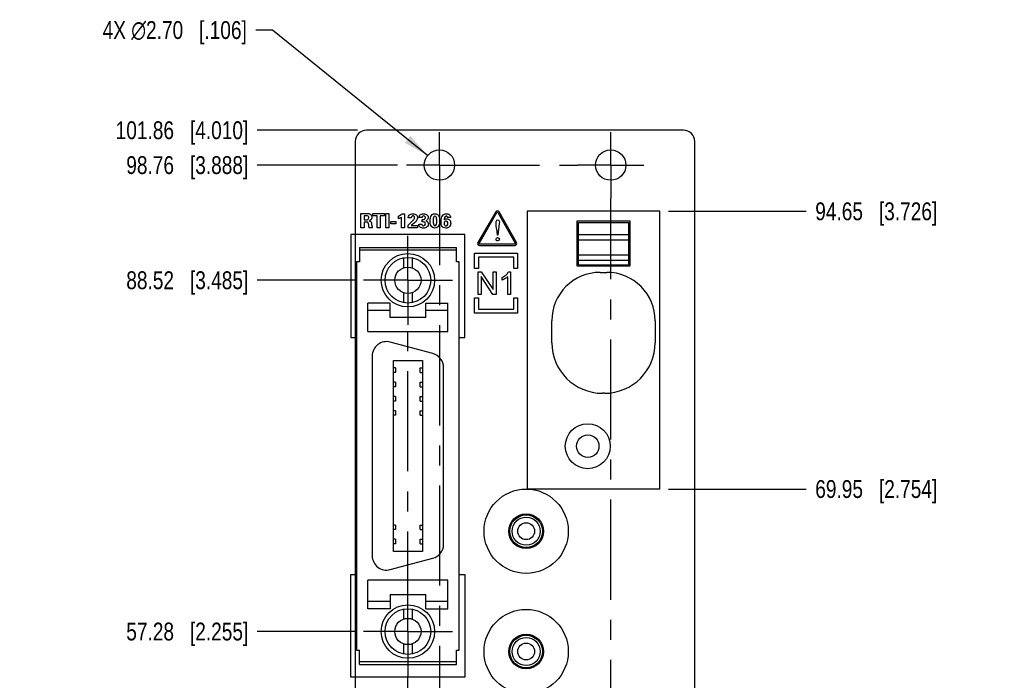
# Model space of a CAD drawing. Header units: inches. Extents: x 0 to 34, y 0 to 22.
# Tile 5 of 27: x 8.3 to 15.2, y 8.7 to 13.3. Entities that reach past the tile are written whole.
import ezdxf

# ---------------------------------------------------------------- set-up
doc = ezdxf.new("R2010")
doc.units = ezdxf.units.IN
doc.header["$LTSCALE"] = 1.87
doc.header["$MEASUREMENT"] = 0
doc.linetypes.add('CENTER', pattern=[0.6, 0.375, -0.075, 0.075, -0.075])
doc.layers.get('0').update_dxf_attribs({"linetype": 'CONTINUOUS'})
for name, color, linetype in [('02___PRT_ALL_AXES', 7, 'CONTINUOUS'), ('DATUMCURVES', 7, 'CONTINUOUS'), ('DIMENSIONS', 7, 'CONTINUOUS')]:
    doc.layers.add(name, color=color, linetype=linetype)
doc.styles.get("Standard").update_dxf_attribs({"font": 'txt', "width": 0.8})
doc.dimstyles.new('DIMSTYLE_1', dxfattribs={"dimtxt": 0.125, "dimasz": 0.18, "dimexe": 0.125, "dimexo": 0.0625, "dimgap": 0.03125, "dimtad": 0, "dimtih": 1, "dimtoh": 1, "dimlfac": 0.5, "dimzin": 0, "dimdsep": 46, "dimtxsty": 'STANDARD', "dimblk": '_FILLED', "dimblk1": '_FILLED', "dimblk2": '_FILLED', "dimcen": 0.09, "dimazin": 0, "dimtp": 0.01, "dimtm": 0.01, "dimtfac": 1, "dimtofl": 0, "dimtmove": 0, "dimatfit": 3, "dimldrblk": '_FILLED', "dimfxl": 1, "dimtolj": 1, "dimtzin": 0, "dimarcsym": 0})
doc.dimstyles.new('DIMSTYLE_2', dxfattribs={"dimtxt": 0.125, "dimasz": 0.18, "dimexe": 0.125, "dimexo": 0.0625, "dimgap": 0.09, "dimtad": 0, "dimtih": 1, "dimtoh": 1, "dimlfac": 0.5, "dimzin": 0, "dimdsep": 46, "dimtxsty": 'STANDARD', "dimblk": '_FILLED', "dimblk1": '_FILLED', "dimblk2": '_FILLED', "dimcen": 0.09, "dimazin": 0, "dimtp": 0.01, "dimtm": 0.01, "dimtfac": 1, "dimtofl": 0, "dimtmove": 0, "dimatfit": 1, "dimldrblk": '_FILLED', "dimfxl": 1, "dimtolj": 1, "dimtzin": 0, "dimarcsym": 0})

# ---------------------------------------------------------------- blocks, each defined once
blk = doc.blocks.new('*D4')
at = {"layer": 'DIMENSIONS', "color": 2, "linetype": 'CONTINUOUS'}
blk.add_line((10.6769, 9.0119), (9.9955, 9.0119), dxfattribs=at)
at = {"layer": 'DIMENSIONS', "color": 2, "linetype": 'CONTINUOUS', "insert": (9.933, 9.0744), "char_height": 0.125, "width": 1.325, "attachment_point": 3, "line_spacing_factor": 0.9}
blk.add_mtext('57.28{\\ftxt.shx;\\W1.000000;\\H0.125000; }[2.255]', dxfattribs=at)
blk = doc.blocks.new('_FILLED')
at = {"color": 0, "linetype": 'BYBLOCK'}
blk.add_solid([(0, 0), (-1, 0.174), (-1, -0.174)], dxfattribs=at)
blk = doc.blocks.new('*D5')
at = {"layer": 'DIMENSIONS', "color": 2, "linetype": 'CONTINUOUS'}
blk.add_line((10.6769, 11.4719), (9.9955, 11.4719), dxfattribs=at)
at = {"layer": 'DIMENSIONS', "color": 2, "linetype": 'CONTINUOUS', "insert": (9.933, 11.5344), "char_height": 0.125, "width": 1.325, "attachment_point": 3, "line_spacing_factor": 0.9}
blk.add_mtext('88.52{\\ftxt.shx;\\W1.000000;\\H0.125000; }[3.485]', dxfattribs=at)
blk = doc.blocks.new('*D6')
at = {"layer": 'DIMENSIONS', "color": 2, "linetype": 'CONTINUOUS'}
blk.add_line((10.9789, 12.2783), (9.9955, 12.2783), dxfattribs=at)
at = {"layer": 'DIMENSIONS', "color": 2, "linetype": 'CONTINUOUS', "insert": (9.933, 12.3408), "char_height": 0.125, "width": 1.325, "attachment_point": 3, "line_spacing_factor": 0.9}
blk.add_mtext('98.76{\\ftxt.shx;\\W1.000000;\\H0.125000; }[3.888]', dxfattribs=at)
blk = doc.blocks.new('*D7')
at = {"layer": 'DIMENSIONS', "color": 2, "linetype": 'CONTINUOUS'}
blk.add_line((10.6992, 12.5224), (9.9955, 12.5224), dxfattribs=at)
at = {"layer": 'DIMENSIONS', "color": 2, "linetype": 'CONTINUOUS', "insert": (9.933, 12.5849), "char_height": 0.125, "width": 1.425, "attachment_point": 3, "line_spacing_factor": 0.9}
blk.add_mtext('101.86{\\ftxt.shx;\\W1.000000;\\H0.125000; }[4.010]', dxfattribs=at)
blk = doc.blocks.new('*D10')
at = {"layer": 'DIMENSIONS', "color": 2, "linetype": 'CONTINUOUS'}
blk.add_line((12.8785, 10.0098), (13.8436, 10.0098), dxfattribs=at)
at = {"layer": 'DIMENSIONS', "color": 2, "linetype": 'CONTINUOUS', "insert": (13.9061, 10.0723), "char_height": 0.125, "width": 1.325, "attachment_point": 1, "line_spacing_factor": 0.9}
blk.add_mtext('69.95{\\ftxt.shx;\\W1.000000;\\H0.125000; }[2.754]', dxfattribs=at)
blk = doc.blocks.new('*D11')
at = {"layer": 'DIMENSIONS', "color": 2, "linetype": 'CONTINUOUS'}
blk.add_line((12.8785, 11.9546), (13.8436, 11.9546), dxfattribs=at)
at = {"layer": 'DIMENSIONS', "color": 2, "linetype": 'CONTINUOUS', "insert": (13.9061, 12.0171), "char_height": 0.125, "width": 1.325, "attachment_point": 1, "line_spacing_factor": 0.9}
blk.add_mtext('94.65{\\ftxt.shx;\\W1.000000;\\H0.125000; }[3.726]', dxfattribs=at)
blk = doc.blocks.new('*D19')
at = {"layer": 'DIMENSIONS', "color": 2, "linetype": 'CONTINUOUS'}
for p, q in [((10.1028, 13.2239), (9.9853, 13.2239)), ((11.1901, 12.3451), (10.1028, 13.2239))]:
    blk.add_line(p, q, dxfattribs=at)
at = {"layer": 'DIMENSIONS', "color": 2, "linetype": 'CONTINUOUS', "xscale": 0.18, "yscale": 0.18, "zscale": 0.18, "rotation": 321.0513614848}
blk.add_blockref('_FILLED', (11.1901, 12.3451), dxfattribs=at)
at = {"layer": 'DIMENSIONS', "color": 2, "linetype": 'CONTINUOUS', "insert": (9.9228, 13.2864), "char_height": 0.125, "width": 1.591667, "attachment_point": 3, "line_spacing_factor": 0.9}
blk.add_mtext('4X \\fgdt;{\\fgdt;n}\\ftxt;2.70{\\ftxt.shx;\\W1.000000;\\H0.125000; }[.106]', dxfattribs=at)

msp = doc.modelspace()

# ---------------------------------------------------------------- linework, layer by layer
at = {"color": 7, "linetype": 'CONTINUOUS'}
for p, q in [((12.9838, 12.5224), (10.7617, 12.5224)), ((10.683, 12.4436), (10.683, 4.5806)), ((13.0625, 4.5806), (13.0625, 12.4436)), ((11.8869, 11.9546), (11.8869, 10.0098)), ((12.816, 11.9546), (11.8869, 11.9546)), ((12.816, 10.0098), (12.816, 11.9546)), ((12.2373, 11.5704), (12.2373, 11.8883)), ((12.2373, 11.8883), (12.6074, 11.8883)), ((12.2471, 11.58), (12.2471, 11.8758)), ((12.2471, 11.8758), (12.5975, 11.8758)), ((12.5975, 11.8758), (12.5975, 11.58)), ((12.6074, 11.8883), (12.6074, 11.5704)), ((12.2471, 11.7926), (12.5975, 11.7926)), ((12.2471, 11.7541), (12.5975, 11.7541)), ((10.7114, 11.7019), (10.7114, 11.6019)), ((10.7114, 11.7019), (11.3914, 11.7019)), ((11.3914, 11.6819), (10.7114, 11.6819)), ((11.3914, 11.6019), (11.3914, 11.7019)), ((10.6914, 11.6019), (10.6914, 8.8819)), ((10.7114, 11.6019), (10.6914, 11.6019)), ((11.0214, 11.629), (11.0214, 11.5589)), ((11.0814, 11.629), (11.0814, 11.5589)), ((11.4114, 11.6019), (11.3914, 11.6019)), ((11.4114, 8.8819), (11.4114, 11.6019)), ((12.2471, 11.65), (12.5975, 11.65)), ((12.2471, 11.6115), (12.5975, 11.6115)), ((12.6074, 11.5704), (12.2373, 11.5704)), ((12.2471, 11.58), (12.5975, 11.58)), ((12.3987, 11.5268), (12.446, 11.5268)), ((11.0214, 11.3849), (11.0214, 11.3147)), ((11.0814, 11.3849), (11.0814, 11.3147)), ((10.7714, 11.1119), (10.7714, 11.3119)), ((10.9264, 11.3119), (10.7714, 11.3119)), ((10.7714, 11.2619), (10.9264, 11.2619)), ((10.9264, 11.2119), (10.9264, 11.3119)), ((11.1764, 11.2119), (11.1764, 11.3119)), ((11.1764, 11.3119), (11.3314, 11.3119)), ((11.1764, 11.2619), (11.3314, 11.2619)), ((11.3314, 11.1119), (11.3314, 11.3119)), ((11.1764, 11.2119), (10.9264, 11.2119)), ((12.0601, 11.0347), (12.0601, 11.1883)), ((12.7845, 11.1883), (12.7845, 11.0347)), ((10.7714, 11.1119), (11.3314, 11.1119)), ((11.2272, 10.9581), (10.9272, 11.0385)), ((10.8014, 10.9419), (10.8014, 9.5419)), ((10.95, 9.5733), (10.95, 10.9105)), ((10.95, 10.9105), (11.1528, 10.9105)), ((11.1528, 10.9105), (11.1528, 9.5733)), ((10.9657, 10.8576), (10.95, 10.8576)), ((10.9657, 10.8576), (10.9657, 10.8262)), ((11.1371, 10.8262), (11.1371, 10.8576)), ((11.1371, 10.8576), (11.1528, 10.8576)), ((11.3014, 9.6223), (11.3014, 10.8615)), ((10.9657, 10.8262), (10.95, 10.8262)), ((11.1371, 10.8262), (11.1528, 10.8262)), ((10.9657, 10.7576), (10.95, 10.7576)), ((10.9657, 10.7262), (10.95, 10.7262)), ((10.9657, 10.7576), (10.9657, 10.7262)), ((11.1371, 10.7262), (11.1371, 10.7576)), ((11.1371, 10.7576), (11.1528, 10.7576)), ((11.1371, 10.7262), (11.1528, 10.7262)), ((10.9657, 10.6576), (10.95, 10.6576)), ((10.9657, 10.6262), (10.95, 10.6262)), ((10.9657, 10.6576), (10.9657, 10.6262)), ((11.1371, 10.6262), (11.1371, 10.6576)), ((11.1371, 10.6576), (11.1528, 10.6576)), ((11.1371, 10.6262), (11.1528, 10.6262)), ((12.4302, 10.6804), (12.4145, 10.6804)), ((10.9657, 10.5576), (10.95, 10.5576)), ((10.9657, 10.5576), (10.9657, 10.5262)), ((11.1371, 10.5262), (11.1371, 10.5576)), ((11.1371, 10.5576), (11.1528, 10.5576)), ((10.9657, 10.5262), (10.95, 10.5262)), ((11.1371, 10.5262), (11.1528, 10.5262)), ((12.816, 10.0098), (11.8869, 10.0098)), ((10.9657, 9.7576), (10.95, 9.7576)), ((10.9657, 9.7576), (10.9657, 9.7262)), ((11.1371, 9.7262), (11.1371, 9.7576)), ((11.1371, 9.7576), (11.1528, 9.7576)), ((10.9657, 9.7262), (10.95, 9.7262)), ((11.1371, 9.7262), (11.1528, 9.7262)), ((10.9657, 9.6576), (10.95, 9.6576)), ((10.9657, 9.6262), (10.95, 9.6262)), ((10.9657, 9.6576), (10.9657, 9.6262)), ((11.1371, 9.6262), (11.1371, 9.6576)), ((11.1371, 9.6576), (11.1528, 9.6576)), ((11.1371, 9.6262), (11.1528, 9.6262)), ((10.9272, 9.4453), (11.2272, 9.5257)), ((11.1528, 9.5733), (10.95, 9.5733)), ((10.7714, 9.1719), (10.7714, 9.3719)), ((11.3314, 9.3719), (10.7714, 9.3719)), ((11.3314, 9.1719), (11.3314, 9.3719)), ((10.9264, 9.2719), (10.9264, 9.1719)), ((10.9264, 9.2719), (11.1764, 9.2719)), ((11.1764, 9.1719), (11.1764, 9.2719)), ((10.9264, 9.2219), (10.7714, 9.2219)), ((11.3314, 9.2219), (11.1764, 9.2219)), ((10.9264, 9.1719), (10.7714, 9.1719)), ((11.0214, 9.169), (11.0214, 9.0989)), ((11.0814, 9.169), (11.0814, 9.0989)), ((11.1764, 9.1719), (11.3314, 9.1719)), ((11.0214, 8.9249), (11.0214, 8.8547)), ((11.0814, 8.9249), (11.0814, 8.8547)), ((10.6914, 8.8819), (10.7114, 8.8819)), ((10.7114, 8.7819), (10.7114, 8.8819)), ((11.3914, 8.7819), (11.3914, 8.8819)), ((11.3914, 8.8819), (11.4114, 8.8819)), ((10.7114, 8.8019), (11.3914, 8.8019)), ((10.7114, 8.7819), (11.3914, 8.7819))]:
    msp.add_line(p, q, dxfattribs=at)
at = {"color": 40, "linetype": 'CONTINUOUS'}
for p, q in [((10.7229, 11.8391), (10.7229, 11.9396)), ((10.7229, 11.9396), (10.7611, 11.9396)), ((10.8058, 11.9229), (10.8058, 11.9396)), ((10.8058, 11.9396), (10.8865, 11.9396)), ((10.8865, 11.9396), (10.8865, 11.9229)), ((10.8963, 11.8391), (10.8963, 11.9398)), ((10.8963, 11.9398), (10.9177, 11.9398)), ((10.9177, 11.9398), (10.9177, 11.8391)), ((11.6672, 11.9511), (11.5417, 11.7354)), ((11.5504, 11.7304), (11.6758, 11.9462)), ((11.6815, 11.9461), (11.804, 11.7305)), ((11.8127, 11.7354), (11.6902, 11.951)), ((10.744, 11.9237), (10.744, 11.8956)), ((10.7583, 11.9237), (10.744, 11.9237)), ((10.744, 11.8956), (10.7612, 11.8956)), ((10.7447, 11.8797), (10.7447, 11.8391)), ((10.7634, 11.8797), (10.7447, 11.8797)), ((10.8354, 11.9229), (10.8058, 11.9229)), ((10.8354, 11.8391), (10.8354, 11.9229)), ((10.8569, 11.9229), (10.8569, 11.8391)), ((10.8865, 11.9229), (10.8569, 11.9229)), ((10.9324, 11.868), (10.9324, 11.8837)), ((10.9324, 11.8837), (10.9666, 11.8837)), ((10.9666, 11.868), (10.9324, 11.868)), ((10.9666, 11.8837), (10.9666, 11.868)), ((10.9853, 11.9022), (10.9853, 11.9215)), ((11.0078, 11.8391), (11.0078, 11.9146)), ((11.0108, 11.9361), (11.0286, 11.9361)), ((11.0286, 11.9361), (11.0286, 11.8391)), ((11.0523, 11.8587), (11.0773, 11.8816)), ((11.0748, 11.9086), (11.0537, 11.9086)), ((11.1508, 11.9102), (11.1298, 11.9102)), ((11.1506, 11.8801), (11.1506, 11.8963)), ((11.3503, 11.912), (11.3299, 11.912)), ((11.6916, 11.8701), (11.6818, 11.7874)), ((10.7447, 11.8391), (10.7229, 11.8391)), ((10.8031, 11.8391), (10.7796, 11.8391)), ((10.8569, 11.8391), (10.8354, 11.8391)), ((10.9177, 11.8391), (10.8963, 11.8391)), ((11.0286, 11.8391), (11.0078, 11.8391)), ((11.0523, 11.8391), (11.0523, 11.8587)), ((11.1198, 11.8391), (11.0523, 11.8391)), ((11.0738, 11.8542), (11.1003, 11.8548)), ((11.1003, 11.8548), (11.1198, 11.8552)), ((11.1198, 11.8552), (11.1198, 11.8391)), ((11.1285, 11.8655), (11.1495, 11.8655)), ((11.679, 11.7874), (11.6771, 11.8107)), ((11.6818, 11.7874), (11.679, 11.7874)), ((11.5174, 11.5539), (11.5174, 11.6622)), ((11.5174, 11.6622), (11.8208, 11.6622)), ((11.801, 11.7254), (11.5532, 11.7254)), ((11.5532, 11.7155), (11.801, 11.7155)), ((11.8208, 11.6622), (11.8208, 11.5539)), ((11.5452, 11.6344), (11.5452, 11.5539)), ((11.793, 11.6344), (11.5452, 11.6344)), ((11.793, 11.5539), (11.793, 11.6344)), ((11.5452, 11.5539), (11.5174, 11.5539)), ((11.544, 11.372), (11.544, 11.531)), ((11.544, 11.531), (11.5656, 11.531)), ((11.5656, 11.531), (11.6492, 11.4061)), ((11.6492, 11.4061), (11.6492, 11.531)), ((11.6492, 11.531), (11.6693, 11.531)), ((11.6693, 11.531), (11.6693, 11.372)), ((11.7578, 11.5317), (11.7704, 11.5317)), ((11.7704, 11.5317), (11.7704, 11.372)), ((11.8208, 11.5539), (11.793, 11.5539)), ((11.5642, 11.497), (11.5642, 11.372)), ((11.6477, 11.372), (11.5642, 11.497)), ((11.7118, 11.4729), (11.7118, 11.4917)), ((11.7508, 11.372), (11.7508, 11.4964)), ((11.5174, 11.2407), (11.5174, 11.3491)), ((11.5174, 11.3491), (11.5452, 11.3491)), ((11.5642, 11.372), (11.544, 11.372)), ((11.5452, 11.3491), (11.5452, 11.2685)), ((11.6693, 11.372), (11.6477, 11.372)), ((11.7704, 11.372), (11.7508, 11.372)), ((11.793, 11.2685), (11.793, 11.3491)), ((11.793, 11.3491), (11.8208, 11.3491)), ((11.8208, 11.3491), (11.8208, 11.2407)), ((11.5452, 11.2685), (11.793, 11.2685)), ((11.8208, 11.2407), (11.5174, 11.2407))]:
    msp.add_line(p, q, dxfattribs=at)
at = {"color": 7, "linetype": 'CONTINUOUS'}
for centre, radius in [((11.0514, 11.4719), 0.187), ((11.0514, 11.4719), 0.16), ((11.0514, 11.4719), 0.092), ((12.312, 10.3095), 0.1575), ((12.312, 10.3095), 0.0787), ((11.8804, 9.7143), 0.1142), ((11.8804, 9.7143), 0.0984), ((11.8804, 9.7143), 0.0591), ((11.0514, 9.0119), 0.187), ((11.0514, 9.0119), 0.16), ((11.0514, 9.0119), 0.092), ((11.8804, 8.8718), 0.1142), ((11.8804, 8.8718), 0.0984), ((11.8804, 8.8718), 0.0591)]:
    msp.add_circle(centre, radius, dxfattribs=at)
for centre, radius, start, end in [((10.7617, 12.4436), 0.0787, 90, 180), ((12.9838, 12.4436), 0.0787, 0, 90), ((12.3987, 11.1883), 0.3386, 90, 180), ((12.446, 11.1883), 0.3386, 359.99965, 90.00012), ((10.9014, 10.9419), 0.1, 74.99999, 180), ((12.4145, 11.0347), 0.3543, 180, 270), ((12.4302, 11.0347), 0.3543, 270, 359.99967), ((11.2014, 10.8615), 0.1, 0, 75.00001), ((11.2014, 9.6223), 0.1, 284.99999, 360), ((10.9014, 9.5419), 0.1, 180, 285.00001)]:
    msp.add_arc(centre, radius, start, end, dxfattribs=at)
at = {"color": 40, "linetype": 'CONTINUOUS'}
msp.add_arc((10.9317, 12.0447), 0.1344, 293.51132, 306.06176, dxfattribs=at)
for points in [[(10.7611, 11.9396), (10.7714, 11.9397), (10.7835, 11.9395), (10.7913, 11.9328)], [(11.1354, 11.9267), (11.1415, 11.9341), (11.1526, 11.9374), (11.1622, 11.9374)], [(11.6788, 11.9587), (11.6742, 11.9588), (11.6695, 11.9551), (11.6672, 11.9511)], [(11.6758, 11.9462), (11.6765, 11.9473), (11.6775, 11.9488), (11.6788, 11.9488)], [(11.6902, 11.951), (11.6879, 11.955), (11.6834, 11.9587), (11.6788, 11.9587)], [(11.6788, 11.9488), (11.6801, 11.9488), (11.6809, 11.9472), (11.6815, 11.9461)], [(10.7612, 11.8956), (10.765, 11.8956), (10.7692, 11.8961), (10.7721, 11.8984)], [(10.7742, 11.874), (10.7729, 11.8778), (10.7675, 11.8797), (10.7634, 11.8797)], [(10.7913, 11.9328), (10.7966, 11.9281), (10.7999, 11.9205), (10.7999, 11.9134)], [(11.0773, 11.8816), (11.0824, 11.8862), (11.0874, 11.891), (11.0917, 11.8963)], [(11.1761, 11.889), (11.1802, 11.8876), (11.1842, 11.8858), (11.1875, 11.883)], [(11.241, 11.9214), (11.2368, 11.9214), (11.2328, 11.917), (11.2315, 11.913)], [(11.2411, 11.8539), (11.2527, 11.8539), (11.2539, 11.8746), (11.2539, 11.8862)], [(11.2539, 11.8862), (11.2539, 11.8942), (11.2536, 11.9024), (11.2515, 11.9101)], [(11.3518, 11.8714), (11.3518, 11.8624), (11.3482, 11.8524), (11.3416, 11.8462)], [(11.6691, 11.8772), (11.6691, 11.8843), (11.6732, 11.8953), (11.6803, 11.8953)], [(11.1605, 11.837), (11.1525, 11.837), (11.1436, 11.8385), (11.1374, 11.8435)], [(11.1619, 11.8525), (11.1679, 11.8525), (11.1743, 11.8597), (11.1743, 11.8658)], [(11.3416, 11.8462), (11.3353, 11.8402), (11.3258, 11.8371), (11.3171, 11.8371)], [(11.5417, 11.7354), (11.5394, 11.7314), (11.5386, 11.7256), (11.5409, 11.7216)], [(11.5495, 11.7266), (11.5489, 11.7278), (11.5497, 11.7293), (11.5504, 11.7304)], [(11.6691, 11.7585), (11.6691, 11.7639), (11.6752, 11.7701), (11.6806, 11.7701)], [(11.6806, 11.7701), (11.6861, 11.7701), (11.6924, 11.764), (11.6924, 11.7585)], [(11.804, 11.7305), (11.8046, 11.7294), (11.8055, 11.7277), (11.8048, 11.7267)], [(11.8134, 11.7216), (11.8157, 11.7256), (11.815, 11.7314), (11.8127, 11.7354)], [(11.5409, 11.7216), (11.5431, 11.7176), (11.5486, 11.7155), (11.5532, 11.7155)], [(11.5532, 11.7254), (11.5519, 11.7254), (11.5501, 11.7255), (11.5495, 11.7266)], [(11.8048, 11.7267), (11.8041, 11.7255), (11.8023, 11.7254), (11.801, 11.7254)], [(11.801, 11.7155), (11.8056, 11.7155), (11.8111, 11.7177), (11.8134, 11.7216)], [(11.7118, 11.4917), (11.7221, 11.4966), (11.7319, 11.5028), (11.7404, 11.5104)], [(11.7323, 11.483), (11.7257, 11.4791), (11.7189, 11.4755), (11.7118, 11.4729)], [(11.7508, 11.4964), (11.7453, 11.4911), (11.7389, 11.4868), (11.7323, 11.483)]]:
    msp.add_open_spline(points, degree=3, dxfattribs=at)
for points, knots in [([(11.0594, 11.9268), (11.0638, 11.9324), (11.0741, 11.9367), (11.0839, 11.9374), (11.0868, 11.9374)], [0, 0, 0, 0, 0.716382, 1, 1, 1, 1]), ([(11.0868, 11.9374), (11.0952, 11.9374), (11.1121, 11.934), (11.1193, 11.9178), (11.1193, 11.9109)], [0, 0, 0, 0, 0.5506, 1, 1, 1, 1]), ([(11.1622, 11.9374), (11.1712, 11.9374), (11.1881, 11.9329), (11.1945, 11.9171), (11.1945, 11.9109)], [0, 0, 0, 0, 0.592972, 1, 1, 1, 1]), ([(11.2074, 11.8873), (11.2074, 11.8974), (11.2092, 11.9137), (11.2215, 11.9336), (11.2344, 11.9375), (11.2408, 11.9375)], [0, 0, 0, 0, 0.453307, 0.713213, 1, 1, 1, 1]), ([(11.2408, 11.9375), (11.2439, 11.9375), (11.2536, 11.9363), (11.2623, 11.9302), (11.2659, 11.9247)], [0, 0, 0, 0, 0.318241, 1, 1, 1, 1]), ([(11.2994, 11.9305), (11.3014, 11.932), (11.3083, 11.936), (11.3163, 11.9374), (11.3216, 11.9374)], [0, 0, 0, 0, 0.319154, 1, 1, 1, 1]), ([(11.3216, 11.9374), (11.3284, 11.9374), (11.3436, 11.9341), (11.3501, 11.9192), (11.3503, 11.912)], [0, 0, 0, 0, 0.489836, 1, 1, 1, 1]), ([(10.7724, 11.9214), (10.7698, 11.9232), (10.7646, 11.9237), (10.7599, 11.9237), (10.7583, 11.9237)], [0, 0, 0, 0, 0.680463, 1, 1, 1, 1]), ([(10.7721, 11.8984), (10.7727, 11.8988), (10.776, 11.9017), (10.7776, 11.9064), (10.7776, 11.9101)], [0, 0, 0, 0, 0.150732, 1, 1, 1, 1]), ([(10.7776, 11.9101), (10.7776, 11.9116), (10.7772, 11.9158), (10.7747, 11.9199), (10.7724, 11.9214)], [0, 0, 0, 0, 0.352092, 1, 1, 1, 1]), ([(10.7796, 11.8391), (10.7791, 11.8415), (10.7774, 11.8531), (10.7773, 11.8652), (10.7742, 11.874)], [0, 0, 0, 0, 0.207531, 1, 1, 1, 1]), ([(10.7999, 11.9134), (10.7999, 11.9065), (10.7946, 11.8942), (10.7835, 11.8901), (10.7792, 11.8888)], [0, 0, 0, 0, 0.605276, 1, 1, 1, 1]), ([(10.7792, 11.8888), (10.7843, 11.8884), (10.7961, 11.8832), (10.7963, 11.8712), (10.7971, 11.8658)], [0, 0, 0, 0, 0.48791, 1, 1, 1, 1]), ([(11.0078, 11.9146), (11.0066, 11.9136), (10.9996, 11.9088), (10.9919, 11.9049), (10.9853, 11.9022)], [0, 0, 0, 0, 0.177256, 1, 1, 1, 1]), ([(11.0537, 11.9086), (11.0537, 11.9097), (11.0538, 11.9161), (11.0561, 11.9227), (11.0594, 11.9268)], [0, 0, 0, 0, 0.181572, 1, 1, 1, 1]), ([(11.1193, 11.9109), (11.1193, 11.904), (11.1077, 11.8803), (11.0877, 11.8654), (11.0738, 11.8542)], [0, 0, 0, 0, 0.279168, 1, 1, 1, 1]), ([(11.0869, 11.9227), (11.0847, 11.9227), (11.0775, 11.9211), (11.075, 11.9131), (11.0748, 11.9086)], [0, 0, 0, 0, 0.333535, 1, 1, 1, 1]), ([(11.0984, 11.9104), (11.0984, 11.9135), (11.0967, 11.9203), (11.09, 11.9227), (11.0869, 11.9227)], [0, 0, 0, 0, 0.510376, 1, 1, 1, 1]), ([(11.0917, 11.8963), (11.0929, 11.8977), (11.0962, 11.9018), (11.0984, 11.907), (11.0984, 11.9104)], [0, 0, 0, 0, 0.346483, 1, 1, 1, 1]), ([(11.1298, 11.9102), (11.1302, 11.9143), (11.1311, 11.9203), (11.1343, 11.9253), (11.1354, 11.9267)], [0, 0, 0, 0, 0.697461, 1, 1, 1, 1]), ([(11.1506, 11.8963), (11.1558, 11.8965), (11.1666, 11.8955), (11.1744, 11.9058), (11.1744, 11.9108)], [0, 0, 0, 0, 0.513424, 1, 1, 1, 1]), ([(11.1743, 11.8658), (11.1743, 11.8707), (11.1669, 11.8814), (11.1558, 11.8801), (11.1506, 11.8801)], [0, 0, 0, 0, 0.486665, 1, 1, 1, 1]), ([(11.1626, 11.9223), (11.1583, 11.9223), (11.1516, 11.9182), (11.1508, 11.912), (11.1508, 11.9102)], [0, 0, 0, 0, 0.702302, 1, 1, 1, 1]), ([(11.1744, 11.9108), (11.1744, 11.9125), (11.1736, 11.9186), (11.1668, 11.9223), (11.1626, 11.9223)], [0, 0, 0, 0, 0.287891, 1, 1, 1, 1]), ([(11.1945, 11.9109), (11.1945, 11.9075), (11.1926, 11.897), (11.1825, 11.8909), (11.1761, 11.889)], [0, 0, 0, 0, 0.341057, 1, 1, 1, 1]), ([(11.1875, 11.883), (11.189, 11.8817), (11.1935, 11.8769), (11.1954, 11.8701), (11.1954, 11.8656)], [0, 0, 0, 0, 0.310478, 1, 1, 1, 1]), ([(11.2406, 11.8375), (11.2306, 11.8375), (11.2085, 11.852), (11.2074, 11.8755), (11.2074, 11.8873)], [0, 0, 0, 0, 0.458832, 1, 1, 1, 1]), ([(11.2315, 11.913), (11.2306, 11.9104), (11.2288, 11.9014), (11.2283, 11.8923), (11.2283, 11.8859)], [0, 0, 0, 0, 0.302431, 1, 1, 1, 1]), ([(11.2283, 11.8859), (11.2283, 11.8819), (11.2283, 11.8712), (11.2333, 11.8539), (11.2411, 11.8539)], [0, 0, 0, 0, 0.338283, 1, 1, 1, 1]), ([(11.2746, 11.8897), (11.2746, 11.878), (11.2733, 11.8601), (11.2588, 11.8404), (11.2466, 11.8375), (11.2406, 11.8375)], [0, 0, 0, 0, 0.503756, 0.738386, 1, 1, 1, 1]), ([(11.2515, 11.9101), (11.2513, 11.9111), (11.25, 11.9161), (11.2453, 11.9214), (11.241, 11.9214)], [0, 0, 0, 0, 0.188816, 1, 1, 1, 1]), ([(11.2659, 11.9247), (11.2672, 11.9228), (11.2733, 11.9122), (11.2746, 11.8995), (11.2746, 11.8897)], [0, 0, 0, 0, 0.190518, 1, 1, 1, 1]), ([(11.2839, 11.8812), (11.2839, 11.886), (11.2843, 11.9031), (11.2893, 11.923), (11.2994, 11.9305)], [0, 0, 0, 0, 0.277734, 1, 1, 1, 1]), ([(11.3171, 11.8371), (11.3104, 11.8371), (11.2977, 11.8397), (11.2846, 11.8575), (11.2839, 11.8723), (11.2839, 11.8812)], [0, 0, 0, 0, 0.318594, 0.572741, 1, 1, 1, 1]), ([(11.3198, 11.9216), (11.3146, 11.9216), (11.3045, 11.9115), (11.3055, 11.9002), (11.3054, 11.8944)], [0, 0, 0, 0, 0.473831, 1, 1, 1, 1]), ([(11.3191, 11.8867), (11.3179, 11.8867), (11.3101, 11.8856), (11.3052, 11.8761), (11.3052, 11.8696)], [0, 0, 0, 0, 0.158599, 1, 1, 1, 1]), ([(11.3052, 11.8696), (11.3052, 11.8651), (11.3068, 11.8563), (11.315, 11.8527), (11.3183, 11.8527)], [0, 0, 0, 0, 0.578108, 1, 1, 1, 1]), ([(11.3054, 11.8944), (11.3063, 11.8953), (11.3114, 11.8999), (11.3187, 11.9022), (11.3242, 11.9022)], [0, 0, 0, 0, 0.190428, 1, 1, 1, 1]), ([(11.3183, 11.8527), (11.3215, 11.8527), (11.3299, 11.8562), (11.3315, 11.8653), (11.3315, 11.8701)], [0, 0, 0, 0, 0.401184, 1, 1, 1, 1]), ([(11.3315, 11.8701), (11.3315, 11.8725), (11.3311, 11.8798), (11.3241, 11.8867), (11.3191, 11.8867)], [0, 0, 0, 0, 0.325397, 1, 1, 1, 1]), ([(11.3299, 11.912), (11.3298, 11.9136), (11.329, 11.9187), (11.3233, 11.9216), (11.3198, 11.9216)], [0, 0, 0, 0, 0.304276, 1, 1, 1, 1]), ([(11.3242, 11.9022), (11.331, 11.9022), (11.3469, 11.8962), (11.3518, 11.8797), (11.3518, 11.8714)], [0, 0, 0, 0, 0.447936, 1, 1, 1, 1]), ([(11.6771, 11.8107), (11.6767, 11.8158), (11.674, 11.838), (11.6691, 11.86), (11.6691, 11.8772)], [0, 0, 0, 0, 0.231537, 1, 1, 1, 1]), ([(11.6803, 11.8953), (11.6845, 11.8953), (11.6943, 11.8871), (11.6923, 11.876), (11.6916, 11.8701)], [0, 0, 0, 0, 0.411896, 1, 1, 1, 1]), ([(10.7971, 11.8658), (10.7974, 11.8632), (10.7983, 11.8567), (10.7991, 11.8502), (10.8001, 11.8463)], [0, 0, 0, 0, 0.390948, 1, 1, 1, 1]), ([(10.8001, 11.8463), (10.8003, 11.8454), (10.801, 11.8428), (10.8022, 11.8405), (10.8031, 11.8391)], [0, 0, 0, 0, 0.366081, 1, 1, 1, 1]), ([(11.1374, 11.8435), (11.1354, 11.8451), (11.13, 11.8515), (11.1285, 11.86), (11.1285, 11.8655)], [0, 0, 0, 0, 0.317672, 1, 1, 1, 1]), ([(11.1495, 11.8655), (11.1496, 11.8629), (11.1506, 11.8559), (11.158, 11.8525), (11.1619, 11.8525)], [0, 0, 0, 0, 0.401691, 1, 1, 1, 1]), ([(11.1954, 11.8656), (11.1954, 11.858), (11.1867, 11.8413), (11.1692, 11.837), (11.1605, 11.837)], [0, 0, 0, 0, 0.464714, 1, 1, 1, 1]), ([(11.6806, 11.7475), (11.6767, 11.7475), (11.6701, 11.7508), (11.6691, 11.7567), (11.6691, 11.7585)], [0, 0, 0, 0, 0.691269, 1, 1, 1, 1]), ([(11.6924, 11.7585), (11.6924, 11.7568), (11.6913, 11.7508), (11.6847, 11.7475), (11.6806, 11.7475)], [0, 0, 0, 0, 0.294749, 1, 1, 1, 1]), ([(11.7404, 11.5104), (11.7424, 11.5122), (11.749, 11.5185), (11.7549, 11.5258), (11.7578, 11.5317)], [0, 0, 0, 0, 0.285723, 1, 1, 1, 1])]:
    msp.add_open_spline(points, degree=3, knots=knots, dxfattribs=at)
at = {"layer": '02___PRT_ALL_AXES', "color": 7, "linetype": 'CENTER'}
for p, q in [((11.2727, 12.2783), (11.2727, 12.5096)), ((12.4727, 12.2783), (12.4727, 12.5096)), ((11.2727, 12.2783), (11.0414, 12.2783)), ((11.2727, 12.2783), (11.2727, 4.7066)), ((11.2727, 12.2783), (12.2414, 12.2783)), ((12.4727, 12.2783), (12.2414, 12.2783)), ((12.4727, 12.2783), (12.4727, 12.047)), ((12.4727, 12.2783), (12.704, 12.2783)), ((12.4727, 4.7464), (12.4727, 12.047)), ((11.0514, 11.4719), (11.0514, 11.7839)), ((11.0514, 11.4719), (10.7394, 11.4719)), ((11.0514, 11.4719), (11.0514, 11.1599)), ((11.0514, 11.4719), (11.3634, 11.4719)), ((11.0514, 9.0119), (11.0514, 11.1599)), ((11.0514, 9.0119), (10.7394, 9.0119)), ((11.0514, 9.0119), (11.0514, 8.6999)), ((11.0514, 9.0119), (11.3634, 9.0119)), ((11.0514, 8.0127), (11.0514, 8.6999))]:
    msp.add_line(p, q, dxfattribs=at)
at = {"layer": '02___PRT_ALL_AXES', "color": 7, "linetype": 'CONTINUOUS'}
for centre, radius in [((11.2727, 12.2783), 0.1063), ((12.4727, 12.2783), 0.1063), ((11.8804, 9.7143), 0.122), ((11.8804, 8.8718), 0.122)]:
    msp.add_circle(centre, radius, dxfattribs=at)
at = {"layer": 'DATUMCURVES', "color": 4, "linetype": 'CONTINUOUS'}
for p, q in [((10.6514, 11.7919), (10.6514, 11.0719)), ((11.4514, 11.7919), (10.6514, 11.7919)), ((11.4514, 11.0719), (11.4514, 11.7919)), ((10.6514, 11.0719), (10.6914, 11.0719)), ((11.4114, 11.0719), (11.4514, 11.0719)), ((10.6514, 8.6919), (10.6514, 9.4119)), ((10.6514, 9.4119), (10.6914, 9.4119)), ((11.4114, 9.4119), (11.4514, 9.4119)), ((11.4514, 9.4119), (11.4514, 8.6919)), ((11.4514, 8.6919), (10.6514, 8.6919))]:
    msp.add_line(p, q, dxfattribs=at)
for centre in [(11.8804, 9.7143), (11.8804, 8.8718)]:
    msp.add_circle(centre, 0.2953, dxfattribs=at)

# ---------------------------------------------------------------- dimensions: what is measured, and where the dimension line sits
at = {"layer": 'DIMENSIONS', "color": 2, "linetype": 'CONTINUOUS'}
dim = msp.add_diameter_dim_2p(p1=(11.1901, 12.3451), p2=(11.3554, 12.2114), text='4X %%c<>', dimstyle='DIMSTYLE_2', override={"dimpost": '<>'}, dxfattribs=at)
dim.commit()
dim.dimension.update_dxf_attribs({"geometry": '*D19', "text_midpoint": (9.127, 13.2239), "dimtype": 163})
for feature_location, offset, origin, picture, middle in [((10.6992, 12.5224), (-0.7037, 0), (10.7617, 4.5019), '*D7', (9.2205, 12.5224)), ((10.9789, 12.2783), (-0.9835, 0), (11.0414, 4.5019), '*D6', (9.2705, 12.2783)), ((12.8785, 11.9546), (0.965, 0), (12.816, 4.5019), '*D11', (14.5686, 11.9546)), ((10.6768512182, 11.4718812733), (-0.6813858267, 0), (10.7393512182, 4.5018812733), '*D5', (9.2704653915, 11.4718812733)), ((12.8785, 10.0098), (0.965, 0), (12.816, 4.5019), '*D10', (14.5686, 10.0098)), ((10.6768512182, 9.0118812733), (-0.6813858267, 0), (10.7393512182, 4.5018812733), '*D4', (9.2704653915, 9.0118812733))]:
    dim = msp.add_ordinate_dim(feature_location=feature_location, offset=offset, dtype=0, origin=origin, dimstyle='DIMSTYLE_1', dxfattribs=at)
    dim.commit()
    dim.dimension.update_dxf_attribs({"geometry": picture, "text_midpoint": middle})

doc.saveas('drawing.dxf')
